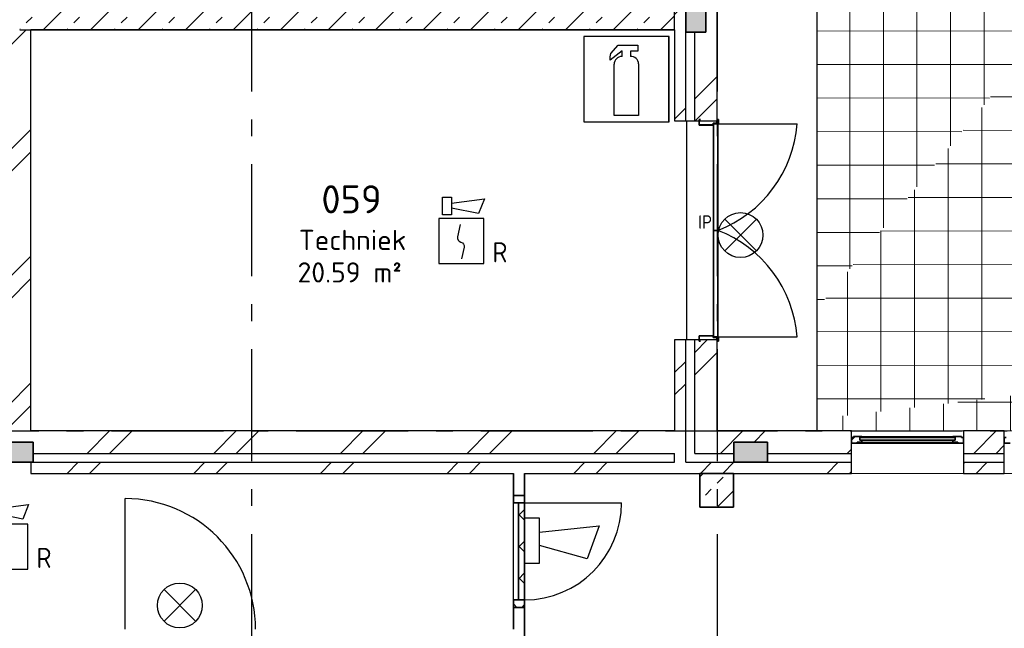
# Model space of a CAD drawing. Header units: millimetres. Extents: x -285236 to 84130, y -470 to 79511.
# Tile 171 of 192: x 12998 to 21793, y 57321 to 62753. Entities that reach past the tile are written whole.
import ezdxf
from ezdxf.enums import TextEntityAlignment as Align

# ---------------------------------------------------------------- set-up
doc = ezdxf.new("R2010")
doc.units = ezdxf.units.MM
doc.linetypes.add('NLRS_stramien', pattern=[1650, 1000, -250, 150, -250])
doc.layers.add('EL6511--', color=3, linetype='Continuous')
doc.layers.add('XREF', color=254, linetype='Continuous')
doc.styles.add('ISOCPEUR_1', font='isocpeur.ttf', dxfattribs={"height": 250})
doc.styles.add('ISOCPEUR_3', font='isocpeur.ttf', dxfattribs={"height": 180})
doc.styles.add('STABICAD-018', font='ISOCP.SHX', dxfattribs={"height": 180})
pattern_1 = [(45, (-29374, 17038.6), (-565.685, 565.685), []), (45, (-29174, 17038.6), (-565.685, 565.685), [])]
pattern_2 = [(45, (-29374, 17038.6), (-565.685, 565.685), []), (45, (-29174, 17038.6), (-565.685, 565.685), [])]
pattern_3 = [(45, (-29374, 17038.6), (-565.685, 565.685), []), (45, (-29174, 17038.6), (-565.685, 565.685), [])]
pattern_4 = [(45, (-29773.96, 17038.63), (-141.42136, 141.42136), []), (135, (-29773.96, 17038.63), (-141.42136, -141.42136), [])]

# ---------------------------------------------------------------- blocks, each defined once
blk = doc.blocks.new('VB655IS2')
at = {"color": 0, "linetype": 'Continuous'}
blk.add_lwpolyline([(-1.667, 2.333), (-1.667, 3.909), (-0.89, 3.909), (-0.89, 2.333)], close=True, dxfattribs=at)
blk.add_lwpolyline([(-0.89, 3.371), (2.061, 3.756), (1.543, 2.449), (-0.89, 2.948)], dxfattribs=at)
blk = doc.blocks.new('*U137')
at = {"color": 0, "linetype": 'Continuous'}
for p, q in [((-2, 2), (-2, -2)), ((2, 2), (-2, 2)), ((2, -2), (2, 2)), ((-2, -2), (2, -2))]:
    blk.add_line(p, q, dxfattribs=at)
blk.add_lwpolyline([(-0.115, 1.468), (-0.337, 0.383, 0.399092), (-0.043, -0.089, -0.403068), (0.246, -0.559), (0.017, -1.602)], format="xyb", dxfattribs=at)
at = {"color": 0, "linetype": 'Continuous', "lineweight": 100}
blk.add_blockref('VB655IS2', (0, 0), dxfattribs=at)
at = {"color": 0, "linetype": 'Continuous', "style": 'STABICAD-018'}
for tag, p in [('CODING1', (-1.221, 12.191)), ('CODING2', (-0.947, 9.731)), ('ARTICLECODE', (0.777, 6.96)), ('FIREPROTECTION_PANEL', (0.777, 4.649)), ('FIREPROTECTION_ZONE', (0.049, 2.882)), ('FIREPROTECTION_HARDWARENUMBER', (5.423, -4.399))]:
    blk.add_attdef(tag, text='', height=1.8, dxfattribs=at).set_placement(p, align=Align.MIDDLE)
blk.add_attdef('TEXT1', (3.46, -3.379), '', height=1.8, dxfattribs=at)
blk = doc.blocks.new('VB655MWDW')
at = {"color": 1, "linetype": 'Continuous', "style": 'STABICAD-018'}
blk.add_text('IP', height=1.2, dxfattribs=at).set_placement((-3.161, 4.167), align=Align.MIDDLE_CENTER)
blk = doc.blocks.new('*U145')
at = {"color": 0, "linetype": 'Continuous'}
for p, q in [((-1.414, 1.586), (1.414, 4.414)), ((-1.414, 4.414), (1.414, 1.586))]:
    blk.add_line(p, q, dxfattribs=at)
blk.add_circle((0, 3), 2, dxfattribs=at)
at = {"color": 0, "linetype": 'Continuous', "lineweight": 100}
blk.add_blockref('VB655MWDW', (0, 0), dxfattribs=at)
at = {"color": 0, "linetype": 'Continuous', "style": 'STABICAD-018'}
for tag, p in [('ARTICLECODE', (-2.661, 12.862)), ('FIREPROTECTION_PANEL', (0.003, 9.854)), ('CODING', (0, 7))]:
    blk.add_attdef(tag, text='', height=1.8, dxfattribs=at).set_placement(p, align=Align.MIDDLE)
blk = doc.blocks.new('VB654NVI')
at = {"color": 0, "linetype": 'Continuous'}
for p, q in [((-1.414, 1.586), (1.414, 4.414)), ((-1.414, 4.414), (1.414, 1.586))]:
    blk.add_line(p, q, dxfattribs=at)
blk.add_circle((0, 3), 2, dxfattribs=at)
at = {"color": 0, "linetype": 'Continuous', "style": 'STABICAD-018'}
for tag, p in [('ARTICLECODE', (-2.661, 12.862)), ('FIREPROTECTION_PANEL', (0.003, 9.854)), ('CODING', (0, 7))]:
    blk.add_attdef(tag, text='', height=1.8, dxfattribs=at).set_placement(p, align=Align.MIDDLE)
blk = doc.blocks.new('VB654ASG')
at = {"color": 0, "linetype": 'Continuous'}
blk.add_lwpolyline([(-0.743, 2.333), (-1.333, 7.667), (1.619, 6.6), (0.438, 2.333)], dxfattribs=at)
blk.add_lwpolyline([(2, 1), (2, 2.333), (-2, 2.333), (-2, 1)], close=True, dxfattribs=at)
at = {"color": 0, "linetype": 'Continuous', "style": 'STABICAD-018'}
for tag, p in [('CODING1', (4.741, 13.372)), ('CODING2', (5.016, 10.912)), ('ARTICLECODE', (6.529, 8.71)), ('FIREPROTECTION_PANEL', (6.529, 6.4)), ('FIREPROTECTION_ZONE', (6.011, 4.064)), ('FIREPROTECTION_HARDWARENUMBER', (13.565, -0.707))]:
    blk.add_attdef(tag, text='', height=1.8, dxfattribs=at).set_placement(p, align=Align.MIDDLE)

msp = doc.modelspace()

# ---------------------------------------------------------------- hatches: boundary and pattern name
at = {"layer": 'XREF', "lineweight": 9}
h = msp.add_hatch(dxfattribs=at)
h.set_pattern_fill('FP_6', color=256, angle=45, style=0, pattern_type=2)
h.set_pattern_definition(pattern_3)
h.paths.add_polyline_path([(19227.8696, 59082.6047), (19227.8696, 59895.0337), (19027.8696, 59895.0337), (19027.8696, 59082.6047), (19221.3717, 59082.6047)])
h.paths.add_polyline_path([(19082.491, 61850.0337), (19227.8696, 61850.0337), (19227.8696, 63413.7713), (19027.8696, 63413.7713), (19027.8696, 62942.6047), (19127.8696, 62942.6047), (19127.8696, 62642.6047), (19027.8696, 62642.6047), (19027.8696, 61850.0337)])
h.paths.add_polyline_path([(19027.8696, 64513.7713), (19227.8696, 64513.7713), (19227.8696, 65742.1047), (19027.8696, 65742.1047), (19027.8696, 65411.4937)])
h.paths.add_polyline_path([(19227.8696, 66842.1047), (19227.8696, 68070.438), (19027.8696, 68070.438), (19027.8696, 66842.1047), (19221.3717, 66842.1047)])
h.paths.add_polyline_path([(19221.3717, 69170.438), (19227.8696, 69170.438), (19227.8696, 69882.6047), (19147.8696, 69882.6047), (19147.8696, 69802.6047), (19027.8696, 69802.6047), (19027.8696, 69170.438)])
h = msp.add_hatch(dxfattribs=at)
h.set_pattern_fill('FP_6', color=256, angle=45, style=0, pattern_type=2)
h.set_pattern_definition(pattern_3)
h.paths.add_polyline_path([(12997.8696, 58982.6047), (13097.8696, 58982.6047), (13097.8696, 62662.6047), (12997.8696, 62662.6047), (12997.8696, 62642.6047), (12897.8696, 62642.6047), (12897.8696, 58982.6047)])
h.paths.add_polyline_path([(13097.8696, 62882.6047), (13097.8696, 69702.6047), (12897.8696, 69702.6047), (12897.8696, 66332.6047), (12997.8696, 66332.6047), (12997.8696, 66032.6047), (12897.8696, 66032.6047), (12897.8696, 62942.6047), (12997.8696, 62942.6047), (12997.8696, 62882.6047)])
h = msp.add_hatch(dxfattribs=at)
h.set_pattern_fill('FP_6', color=256, angle=45, style=0, pattern_type=2)
h.set_pattern_definition(pattern_3)
h.paths.add_polyline_path([(18847.8696, 58802.6047), (18947.8696, 58802.6047), (18947.8696, 59895.0337), (18847.8696, 59895.0337), (18847.8696, 58882.6047)])
h.paths.add_polyline_path([(18947.8696, 61850.0337), (18947.8696, 63413.7713), (18847.8696, 63413.7713), (18847.8696, 61850.0337)])
h.paths.add_polyline_path([(18847.8696, 64513.7713), (18947.8696, 64513.7713), (18947.8696, 65742.1047), (18847.8696, 65742.1047), (18847.8696, 65045.938)])
h.paths.add_polyline_path([(18847.8696, 66842.1047), (18947.8696, 66842.1047), (18947.8696, 68070.438), (18847.8696, 68070.438), (18847.8696, 67319.2713)])
h.paths.add_polyline_path([(18847.8696, 69170.438), (18947.8696, 69170.438), (18947.8696, 69702.6047), (18847.8696, 69702.6047), (18847.8696, 69303.0689)])
h = msp.add_hatch(dxfattribs=at)
h.set_pattern_fill('FP_270', color=256, style=0, pattern_type=2)
h.set_pattern_definition([(359.92747, (-29647.6, 17140.03), (-2e-05, 299.8472), []), (90, (-29647.6, 17140.03), (-299.764, 0.3795), [])])
h.paths.add_polyline_path([(20121.3717, 60173.7127), (22786.5489, 63428.3181), (20121.3717, 68393.6503), (20121.3717, 61519.9184)])
h = msp.add_hatch(dxfattribs=at)
h.set_pattern_fill('FP_279', color=256, style=0, pattern_type=2)
h.set_pattern_definition([(359.93334, (-29689.07, 17163.18), (-7e-06, 299.7442), []), (90, (-29689.07, 17163.18), (-299.881, 0.3489), [])])
h.paths.add_polyline_path([(20121.3717, 59189.1171), (22792.8696, 59507.5807), (22792.8696, 59982.6047), (26777.7081, 59982.6047), (22786.5489, 63428.3181), (20121.3717, 60173.7127), (20121.3717, 59574.1308)])
at = {"layer": 'XREF'}
for points in [[(18947.8696, 62785.4047), (18947.8696, 62642.6047), (19127.8696, 62642.6047), (19127.8696, 62942.6047), (18947.8696, 62942.6047), (18947.8696, 62792.6047)], [(18798.3922, 61840.0303), (18798.3922, 62602.6047), (18792.0011, 62601.5387), (18792.0011, 61840.0303)], [(13117.8602, 58802.6047), (13117.8602, 58982.6047), (12817.8602, 58982.6047), (12817.8602, 58802.6047)], [(19377.8696, 58802.6047), (19677.8696, 58802.6047), (19677.8696, 58982.6047), (19377.8696, 58982.6047), (19377.8696, 58875.9075)]]:
    msp.add_hatch(color=256, dxfattribs=at).paths.add_polyline_path(points)
at = {"layer": 'XREF', "lineweight": 9}
h = msp.add_hatch(dxfattribs=at)
h.set_pattern_fill('FP_16', color=256, angle=-315, style=0, pattern_type=2)
h.set_pattern_definition([(225, (15972.87, 62882.6), (212.132, -212.132), []), (225, (15760.74, 62882.6), (212.132, -212.132), [75, -75])])
h.paths.add_polyline_path([(18847.8696, 62662.6047), (18847.8696, 62882.6047), (12997.8696, 62882.6047), (12997.8696, 62662.6047), (18247.5166, 62662.6047)])
h = msp.add_hatch(dxfattribs=at)
h.set_pattern_fill('FP_265', color=256, style=0, pattern_type=2)
h.set_pattern_definition([(0, (-29723.6, 17038.63), (0, 300), []), (90, (-29723.6, 17038.63), (-299.836, 2e-14), [])])
h.paths.add_polyline_path([(20121.3717, 59082.6047), (22792.8696, 59082.6047), (22792.8696, 59507.5807), (20121.3717, 59189.1171)])
h = msp.add_hatch(dxfattribs=at)
h.set_pattern_fill('FP_6', color=256, angle=45, style=0, pattern_type=2)
h.set_pattern_definition(pattern_1)
h.paths.add_polyline_path([(19027.8696, 58882.6047), (19037.8696, 58882.6047), (19037.8696, 59082.6047), (19027.8696, 59082.6047), (19027.8696, 59039.8453)])
h.paths.add_polyline_path([(14907.619, 58882.6047), (18847.8696, 58882.6047), (18847.8696, 59082.6047), (13097.8696, 59082.6047), (13097.8696, 58982.6047), (13117.8602, 58982.6047), (13117.8602, 58882.6047)])
h = msp.add_hatch(dxfattribs=at)
h.set_pattern_fill('FP_6', color=256, angle=45, style=0, pattern_type=2)
h.set_pattern_definition(pattern_2)
h.paths.add_polyline_path([(19377.8696, 58882.6047), (19377.8696, 58982.6047), (19677.8696, 58982.6047), (19677.8696, 58882.6047), (20427.8696, 58882.6047), (20427.8696, 59082.6047), (19037.8696, 59082.6047), (19037.8696, 58882.6047), (19227.8696, 58882.6047)])
h.paths.add_polyline_path([(21792.8696, 58882.6047), (21792.8696, 59082.6047), (21427.8696, 59082.6047), (21427.8696, 58882.6047), (21587.4143, 58882.6047)])
h.paths.add_polyline_path([(23427.8696, 58882.6047), (23677.8696, 58882.6047), (23677.8696, 59082.6047), (22792.8696, 59082.6047), (22792.8696, 58882.6047), (23127.8696, 58882.6047), (23127.8696, 58982.6047), (23427.8696, 58982.6047), (23427.8696, 58939.1019)])
h.paths.add_polyline_path([(24677.8696, 58882.6047), (25027.8696, 58882.6047), (25027.8696, 59082.6047), (24677.8696, 59082.6047), (24677.8696, 58973.0002)])
h.paths.add_polyline_path([(26877.7081, 58882.6047), (26877.7081, 58982.6047), (26977.7081, 58982.6047), (26977.7081, 59082.6047), (26027.8696, 59082.6047), (26027.8696, 58882.6047), (26856.4622, 58882.6047)])
h.paths.add_polyline_path([(27321.5789, 58882.6047), (27627.8696, 58882.6047), (27627.8696, 59082.6047), (27157.7081, 59082.6047), (27157.7081, 58982.6047), (27177.7081, 58982.6047), (27177.7081, 58882.6047)])
h = msp.add_hatch(dxfattribs=at)
h.set_pattern_fill('FP_190', color=256, style=0, pattern_type=2)
h.set_pattern_definition([(45, (-29773.96, 17038.6), (-449.013, 449.013), []), (45, (-29615.2, 17038.6), (0, 898.0256), []), (45, (-29932.7, 17038.6), (0, 898.0256), [])])
h.paths.add_polyline_path([(20467.1829, 58973.5292), (20478.8696, 58973.5292), (20478.8696, 58982.6048), (20521.3058, 58982.6048), (20521.3058, 59000.7064), (20502.3058, 59000.8047), (20502.3784, 59024.8047), (20521.3113, 59024.8047), (20521.3113, 59032.6047), (20445.3113, 59032.6047), (20445.3113, 59023.5293), (20427.8696, 59023.5293), (20427.8696, 58973.5292), (20445.3113, 58973.5292)])
h.paths.add_polyline_path([(21427.8696, 58973.5292), (21427.8696, 59023.5293), (21410.428, 59023.5293), (21410.428, 59032.6047), (21334.428, 59032.6047), (21334.428, 59024.8047), (21353.4335, 59024.8047), (21353.3308, 59000.7064), (21334.4335, 59000.7064), (21334.4335, 58982.6048), (21376.8696, 58982.6048), (21376.8696, 58973.5292), (21410.428, 58973.5292)])
h = msp.add_hatch(dxfattribs=at)
h.set_pattern_fill('FP_6', color=256, angle=45, style=0, pattern_type=2)
h.set_pattern_definition(pattern_1)
h.paths.add_polyline_path([(19037.8696, 58702.6047), (19037.8696, 58802.6047), (13097.8696, 58802.6047), (13097.8696, 58702.6047), (18957.8696, 58702.6047)])
h = msp.add_hatch(dxfattribs=at)
h.set_pattern_fill('FP_6', color=256, angle=45, style=0, pattern_type=2)
h.set_pattern_definition(pattern_2)
h.paths.add_polyline_path([(19072.8696, 58702.6047), (20427.8696, 58702.6047), (20427.8696, 58802.6047), (19037.8696, 58802.6047), (19037.8696, 58702.6047), (19054.9157, 58702.6047)])
h.paths.add_polyline_path([(21587.4143, 58702.6047), (21792.8696, 58702.6047), (21792.8696, 58802.6047), (21427.8696, 58802.6047), (21427.8696, 58702.6047)])
h.paths.add_polyline_path([(23077.8696, 58702.6047), (23677.8696, 58702.6047), (23677.8696, 58802.6047), (22792.8696, 58802.6047), (22792.8696, 58702.6047), (22977.8696, 58702.6047)])
h.paths.add_polyline_path([(24677.8696, 58702.6047), (25027.8696, 58702.6047), (25027.8696, 58802.6047), (24677.8696, 58802.6047)])
h.paths.add_polyline_path([(27057.7081, 58702.6047), (27627.8696, 58702.6047), (27627.8696, 58802.6047), (26027.8696, 58802.6047), (26027.8696, 58702.6047), (27047.8487, 58702.6047)])
h = msp.add_hatch(dxfattribs=at)
h.set_pattern_fill('FP_6', color=256, angle=45, style=0, pattern_type=2)
h.set_pattern_definition(pattern_1)
h.paths.add_polyline_path([(17407.8696, 50932.6047), (17507.8696, 50932.6047), (17507.8696, 53432.6047), (17407.8696, 53432.6047), (17407.8696, 53173.3238)])
h.paths.add_polyline_path([(17412.5422, 54432.6047), (17507.8696, 54432.6047), (17507.8696, 56606.1971), (17490.3881, 56628.9795), (17474.2212, 56669.6045), (17469.1197, 56708.3545), (17474.5289, 56749.442), (17482.3627, 56768.3545), (17474.2212, 56789.6045), (17469.1197, 56828.3545), (17474.5289, 56869.442), (17482.3627, 56888.3545), (17474.2212, 56909.6045), (17469.1197, 56948.3545), (17474.5289, 56989.442), (17482.3627, 57008.3545), (17474.5289, 57027.267), (17469.1197, 57068.3545), (17474.5289, 57109.442), (17490.3881, 57147.7295), (17507.8696, 57170.5119), (17507.8696, 57507.6047), (17407.8696, 57507.6047), (17407.8696, 54432.6047)])
h.paths.add_polyline_path([(17407.8696, 58507.6047), (17507.8696, 58507.6047), (17507.8696, 58702.6047), (17407.8696, 58702.6047)])
h = msp.add_hatch(dxfattribs=at)
h.set_pattern_fill('FP_326', color=256, style=0, pattern_type=2)
h.set_pattern_definition([(45, (-29773.96, 17038.63), (-212.132, 212.132), []), (45, (-29561.83, 17038.63), (-212.132, 212.132), [75, -75])])
h.paths.add_polyline_path([(19372.8696, 58402.6047), (19372.8696, 58702.6047), (19072.8696, 58702.6047), (19072.8696, 58402.6047), (19346.0538, 58402.6047)])
h = msp.add_hatch(dxfattribs=at)
h.set_pattern_fill('FP_153', color=256, angle=90, style=0, pattern_type=2)
h.set_pattern_definition(pattern_4)
h.paths.add_polyline_path([(17407.8696, 57507.6047), (17507.8696, 57507.6047), (17507.8696, 57574.6047), (17407.8696, 57574.6047)])
h.paths.add_polyline_path([(17507.8696, 58440.6047), (17507.8696, 58507.6047), (17407.8696, 58507.6047), (17407.8696, 58440.6047), (17453.8696, 58440.6047)])
h = msp.add_hatch(dxfattribs=at)
h.set_pattern_fill('FP_153', color=256, angle=90, style=0, pattern_type=2)
h.set_pattern_definition(pattern_4)
h.paths.add_polyline_path([(17507.8696, 57574.6047), (17507.8696, 58440.6047), (17453.8696, 58440.6047), (17453.8696, 57574.6047)])

# ---------------------------------------------------------------- linework, layer by layer
at = {"layer": 'XREF', "linetype": 'NLRS_stramien'}
for p, q in [((15067.8696, 77962.7572), (15067.8696, 8370.0218)), ((19227.8696, 77962.7572), (19227.8696, 8370.0218)), ((-47232.6128, 59082.6047), (64223.889, 59082.6047))]:
    msp.add_line(p, q, dxfattribs=at)
at = {"layer": 'XREF'}
for p, q in [((20121.3717, 59082.6047), (20121.3717, 69170.438)), ((19227.8696, 61850.0337), (19227.8696, 63413.7713)), ((13097.8696, 59082.6047), (13097.8696, 62662.6047)), ((18847.8696, 62662.6047), (18847.8696, 61850.0337)), ((18798.3922, 62602.6047), (18035.7679, 62602.6047)), ((18035.7679, 62602.6047), (18035.7679, 61840.0303)), ((18798.3922, 61840.0303), (18798.3922, 62602.6047)), ((18377.973, 62473.8681), (18271.5957, 62392.1145)), ((18271.5957, 62420.8258), (18277.1453, 62450.5855)), ((18277.1453, 62450.5855), (18344.1055, 62526.8333)), ((18344.1055, 62526.8333), (18520.6052, 62526.8333)), ((18377.973, 62424.8917), (18377.973, 62473.8681)), ((18520.6052, 62471.0017), (18452.8098, 62471.0017)), ((18452.8098, 62471.0017), (18452.8098, 62422.7845)), ((18520.6052, 62526.8333), (18520.6052, 62471.0017)), ((18271.5957, 62392.1145), (18271.5957, 62420.8258)), ((18526.2258, 62357.4741), (18526.2258, 61897.2138)), ((18307.8696, 61897.2138), (18307.8696, 62354.7883)), ((18035.7679, 61840.0303), (18798.3922, 61840.0303)), ((18526.2258, 61897.2138), (18307.8696, 61897.2138)), ((18847.8696, 61850.0337), (19227.8696, 61850.0337)), ((18957.8696, 59895.0337), (18957.8696, 61850.0337)), ((19221.3717, 61850.0337), (19221.3717, 61829.0337)), ((19221.3717, 61827.5337), (19221.3717, 61822.5337)), ((19234.3696, 61822.5337), (19941.2738, 61822.5337)), ((18847.8696, 59895.0337), (18847.8696, 59082.6047)), ((19227.8696, 59895.0337), (18847.8696, 59895.0337)), ((19221.3717, 59922.5337), (19221.3717, 59917.5337)), ((19221.3717, 59916.0337), (19221.3717, 59895.0337)), ((19227.8696, 59082.6047), (19227.8696, 59895.0337)), ((19234.3696, 59922.5337), (19941.2738, 59922.5337)), ((18847.8696, 59082.6047), (13097.8696, 59082.6047)), ((20427.8696, 59082.6047), (19227.8696, 59082.6047)), ((20427.8696, 58702.6047), (20427.8696, 59082.6047)), ((20521.3113, 59032.6047), (21334.428, 59032.6047)), ((20521.3113, 59024.8047), (21334.428, 59024.8047)), ((21792.8696, 59082.6047), (21427.8696, 59082.6047)), ((21427.8696, 59082.6047), (21427.8696, 58702.6047)), ((21792.8696, 58702.6047), (21792.8696, 59082.6047)), ((20478.8696, 58973.5292), (21376.8696, 58973.5292)), ((20521.3058, 58982.6048), (21334.4335, 58982.6048)), ((13097.8696, 58802.6047), (13097.8696, 58702.6047)), ((13097.8696, 58702.6047), (17407.8696, 58702.6047)), ((17507.8696, 58702.6047), (19037.8696, 58702.6047)), ((19037.8696, 58702.6047), (19072.8696, 58702.6047)), ((19372.8696, 58702.6047), (20427.8696, 58702.6047)), ((21427.8696, 58702.6047), (21792.8696, 58702.6047)), ((13938.8696, 57312.6047), (13938.8696, 58478.6047)), ((17407.8696, 57574.6047), (17407.8696, 58440.6047)), ((17507.8696, 58440.6047), (18373.8696, 58440.6047))]:
    msp.add_line(p, q, dxfattribs=at)
at = {"layer": 'XREF', "lineweight": 35}
for p, q in [((18947.8696, 62942.6047), (18947.8696, 62642.6047)), ((19127.8696, 62642.6047), (19127.8696, 62942.6047)), ((13097.8696, 62662.6047), (18847.8696, 62662.6047)), ((18947.8696, 62642.6047), (19127.8696, 62642.6047)), ((19077.8696, 61862.5337), (19066.3696, 61862.5337)), ((19066.3696, 61862.5337), (19066.3696, 61812.5337)), ((19067.8696, 61814.0337), (19067.8696, 61861.0337)), ((19067.8696, 61861.0337), (19077.8696, 61861.0337)), ((19077.8696, 61861.0337), (19077.8696, 61862.5337)), ((19237.8696, 61829.0337), (19192.8696, 61829.0337)), ((19192.8696, 61829.0337), (19192.8696, 61814.0337)), ((19239.3696, 61862.5337), (19227.8696, 61862.5337)), ((19227.8696, 61862.5337), (19227.8696, 61861.0337)), ((19227.8696, 61861.0337), (19237.8696, 61861.0337)), ((19237.8696, 61861.0337), (19237.8696, 61829.0337)), ((19239.3696, 61827.5337), (19239.3696, 61862.5337)), ((19066.3696, 61812.5337), (19194.3696, 61812.5337)), ((19192.8696, 61814.0337), (19067.8696, 61814.0337)), ((19194.3696, 61812.5337), (19194.3696, 61827.5337)), ((19194.3696, 61827.5337), (19239.3696, 61827.5337)), ((19234.3696, 61822.5337), (19194.3696, 61822.5337)), ((19194.3696, 61822.5337), (19194.3696, 60872.5337)), ((19234.3696, 60872.5337), (19234.3696, 61822.5337)), ((19234.3696, 60872.5337), (19194.3696, 60872.5337)), ((19194.3696, 60872.5337), (19194.3696, 59922.5337)), ((19194.3696, 60872.5337), (19234.3696, 60872.5337)), ((19234.3696, 59922.5337), (19234.3696, 60872.5337)), ((19194.3696, 59932.5337), (19066.3696, 59932.5337)), ((19066.3696, 59932.5337), (19066.3696, 59882.5337)), ((19067.8696, 59884.0337), (19067.8696, 59931.0337)), ((19067.8696, 59931.0337), (19192.8696, 59931.0337)), ((19192.8696, 59931.0337), (19192.8696, 59916.0337)), ((19192.8696, 59916.0337), (19237.8696, 59916.0337)), ((19194.3696, 59917.5337), (19194.3696, 59932.5337)), ((19194.3696, 59922.5337), (19234.3696, 59922.5337)), ((19239.3696, 59917.5337), (19194.3696, 59917.5337)), ((19237.8696, 59916.0337), (19237.8696, 59884.0337)), ((19239.3696, 59882.5337), (19239.3696, 59917.5337)), ((19066.3696, 59882.5337), (19077.8696, 59882.5337)), ((19077.8696, 59884.0337), (19067.8696, 59884.0337)), ((19077.8696, 59882.5337), (19077.8696, 59884.0337)), ((19237.8696, 59884.0337), (19227.8696, 59884.0337)), ((19227.8696, 59884.0337), (19227.8696, 59882.5337)), ((19227.8696, 59882.5337), (19239.3696, 59882.5337)), ((20427.8696, 59023.5293), (20427.8696, 58973.5292)), ((20445.3113, 59023.5293), (20427.8696, 59023.5293)), ((20521.3113, 59032.6047), (20445.3113, 59032.6047)), ((20445.3113, 59032.6047), (20445.3113, 59023.5293)), ((20502.3058, 59000.8047), (20502.3058, 59024.8047)), ((20502.3058, 59024.8047), (20521.3113, 59024.8047)), ((21353.3609, 59024.7064), (20502.3784, 59024.7064)), ((20502.3784, 59024.7064), (20502.3784, 59000.7064)), ((20521.3113, 59024.8047), (20521.3113, 59032.6047)), ((21410.428, 59032.6047), (21334.428, 59032.6047)), ((21334.428, 59032.6047), (21334.428, 59024.8047)), ((21334.428, 59024.8047), (21353.4335, 59024.8047)), ((21353.3609, 59000.7064), (21353.3609, 59024.7064)), ((21353.4335, 59024.8047), (21353.4335, 59000.8047)), ((21410.428, 59023.5293), (21410.428, 59032.6047)), ((21427.8696, 59023.5293), (21410.428, 59023.5293)), ((21427.8696, 58973.5292), (21427.8696, 59023.5293)), ((21792.8696, 59023.5293), (21792.8696, 58973.5292)), ((21810.3113, 59023.5293), (21792.8696, 59023.5293)), ((13117.8602, 58982.6047), (12817.8602, 58982.6047)), ((13117.8602, 58802.6047), (13117.8602, 58982.6047)), ((19677.8696, 58982.6047), (19377.8696, 58982.6047)), ((19377.8696, 58982.6047), (19377.8696, 58802.6047)), ((19677.8696, 58802.6047), (19677.8696, 58982.6047)), ((20427.8696, 58973.5292), (20478.8696, 58973.5292)), ((20478.8696, 58973.5292), (20478.8696, 58982.6048)), ((20478.8696, 58982.6048), (20521.3058, 58982.6048)), ((20521.3058, 59000.8047), (20502.3058, 59000.8047)), ((20502.3784, 59000.7064), (21353.3609, 59000.7064)), ((20521.3058, 58982.6048), (20521.3058, 59000.8047)), ((21353.4335, 59000.8047), (21334.4335, 59000.8047)), ((21334.4335, 59000.8047), (21334.4335, 58982.6048)), ((21334.4335, 58982.6048), (21376.8696, 58982.6048)), ((21376.8696, 58982.6048), (21376.8696, 58973.5292)), ((21376.8696, 58973.5292), (21427.8696, 58973.5292)), ((21792.8696, 58973.5292), (21843.8696, 58973.5292)), ((12817.8602, 58802.6047), (13117.8602, 58802.6047)), ((19377.8696, 58802.6047), (19677.8696, 58802.6047)), ((17407.8696, 58702.6047), (17407.8696, 58507.6047)), ((17507.8696, 58507.6047), (17507.8696, 58702.6047)), ((19072.8696, 58702.6047), (19072.8696, 58402.6047)), ((19372.8696, 58702.6047), (19072.8696, 58702.6047)), ((19372.8696, 58402.6047), (19372.8696, 58702.6047)), ((17407.8696, 58507.6047), (17507.8696, 58507.6047)), ((17407.8696, 58440.6047), (17407.8696, 58507.6047)), ((17407.8696, 58507.6047), (17507.8696, 58507.6047)), ((17507.8696, 58507.6047), (17507.8696, 58440.6047)), ((17507.8696, 58440.6047), (17407.8696, 58440.6047)), ((17453.8696, 58440.6047), (17507.8696, 58440.6047)), ((17453.8696, 57574.6047), (17453.8696, 58440.6047)), ((17507.8696, 58440.6047), (17507.8696, 57574.6047)), ((19072.8696, 58402.6047), (19372.8696, 58402.6047)), ((17407.8696, 57574.6047), (17507.8696, 57574.6047)), ((17407.8696, 57507.6047), (17407.8696, 57574.6047)), ((17507.8696, 57574.6047), (17453.8696, 57574.6047)), ((17507.8696, 57574.6047), (17507.8696, 57507.6047)), ((17507.8696, 57507.6047), (17407.8696, 57507.6047)), ((17407.8696, 57507.6047), (17407.8696, 57312.6047)), ((17507.8696, 57507.6047), (17407.8696, 57507.6047)), ((17507.8696, 57170.5119), (17507.8696, 57507.6047))]:
    msp.add_line(p, q, dxfattribs=at)
at = {"layer": 'XREF', "lineweight": 25}
for p, q in [((18847.8696, 62662.6047), (18847.8696, 62882.6047)), ((12997.8696, 62662.6047), (13097.8696, 62662.6047)), ((18947.8696, 61850.0337), (18947.8696, 62642.6047)), ((19027.8696, 61850.0337), (19027.8696, 62642.6047)), ((18947.8696, 58802.6047), (18947.8696, 59895.0337)), ((19027.8696, 58882.6047), (19027.8696, 59895.0337)), ((13117.8602, 58882.6047), (18847.8696, 58882.6047)), ((18847.8696, 58802.6047), (18847.8696, 58882.6047)), ((19027.8696, 58882.6047), (19037.8696, 58882.6047)), ((19037.8696, 58882.6047), (19377.8696, 58882.6047)), ((19677.8696, 58882.6047), (20427.8696, 58882.6047)), ((21427.8696, 58882.6047), (21792.8696, 58882.6047)), ((13117.8602, 58802.6047), (18847.8696, 58802.6047)), ((18947.8696, 58802.6047), (19037.8696, 58802.6047)), ((19037.8696, 58802.6047), (19377.8696, 58802.6047)), ((19677.8696, 58802.6047), (20427.8696, 58802.6047)), ((21427.8696, 58802.6047), (21792.8696, 58802.6047))]:
    msp.add_line(p, q, dxfattribs=at)
at = {"layer": 'XREF', "lineweight": 13}
for p, q in [((18792.0011, 62602.6047), (18035.7679, 62602.6047)), ((18035.7679, 62602.6047), (18035.7679, 61840.0303)), ((18792.0011, 61840.0303), (18792.0011, 62602.6047)), ((18035.7679, 61840.0303), (18792.0011, 61840.0303)), ((20427.8696, 59082.6047), (21427.8696, 59082.6047)), ((21792.8696, 59082.6047), (22792.8696, 59082.6047)), ((21427.8696, 58702.6047), (20427.8696, 58702.6047)), ((22792.8696, 58702.6047), (21792.8696, 58702.6047))]:
    msp.add_line(p, q, dxfattribs=at)
at = {"layer": 'XREF'}
for centre, radius, start, end in [((18377.973, 62354.7883), 70.1034, 90, 180), ((18460.4679, 62357.4741), 65.7579, 0, 96.68782412), ((18838.6712, 61904.9838), 1105.681, 290.96990845, 355.72351092), ((18838.6712, 59840.0836), 1105.681, 4.27648908, 69.03009155), ((13938.8696, 57312.6047), 1166, 0, 90), ((17507.8696, 58440.6047), 866, 270, 0)]:
    msp.add_arc(centre, radius, start, end, dxfattribs=at)

# ---------------------------------------------------------------- block references
at = {"layer": 'EL6511--', "linetype": 'Continuous', "lineweight": 100}
ref = msp.add_blockref('*U137', (16942.5037, 60777.25), dxfattribs=dict(at, xscale=100, yscale=100, zscale=100))
ref.add_attrib('TEXT1', 'R', (17220.5037, 60587.25), dxfattribs={"layer": '0', "color": 1, "linetype": 'Continuous', "lineweight": 100, "height": 180, "style": 'STABICAD-018'})
at = {"layer": 'EL6511--', "linetype": 'Continuous', "lineweight": 100, "xscale": 100, "yscale": 100, "zscale": 100}
msp.add_blockref('*U145', (19436.4625, 60530.5944), dxfattribs=at)
at = {"layer": 'EL6511--', "linetype": 'Continuous', "lineweight": 100}
ref = msp.add_blockref('*U137', (12870.3627, 58050.024), dxfattribs=dict(at, xscale=100, yscale=100, zscale=100))
ref.add_attrib('TEXT1', 'R', (13148.3627, 57860.024), dxfattribs={"layer": '0', "color": 1, "linetype": 'Continuous', "lineweight": 100, "height": 180, "style": 'STABICAD-018'})
at = {"layer": 'EL6511--', "linetype": 'Continuous', "lineweight": 100, "xscale": 100, "yscale": 100, "zscale": 100}
for name, p, rotation in [('VB654ASG', (17407.8696, 58103.493), 270), ('VB654NVI', (14728.3344, 57524.9764), 90.00000000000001)]:
    msp.add_blockref(name, p, dxfattribs=dict(at, rotation=rotation))

# ---------------------------------------------------------------- texts
at = {"layer": 'XREF', "attachment_point": 1}
for s, insert, char_height, width, style in [('059', (15692.7989, 61275.0135), 250, 649.366875, 'ISOCPEUR_1'), ('Techniek', (15491.2989, 60877.0396), 180, 1138.39625, 'ISOCPEUR_3'), ('20.59 m²', (15479.8779, 60587.4332), 180, 1146.413125, 'ISOCPEUR_3')]:
    msp.add_mtext(s, dxfattribs=dict(at, insert=insert, char_height=char_height, width=width, style=style))

doc.saveas('drawing.dxf')
